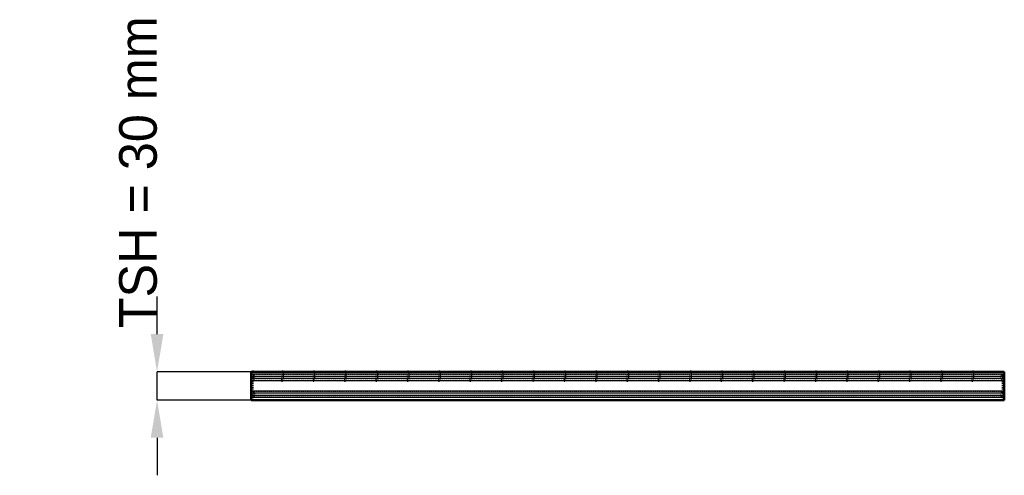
# Model space of a CAD drawing. Header units: millimetres. Extents: x -646 to 400, y -80 to 404.
import ezdxf

# ---------------------------------------------------------------- set-up
doc = ezdxf.new("R2010")
doc.units = ezdxf.units.MM
doc.linetypes.add('Dashed', pattern=[2, 1, -1])
for name, color, linetype, lineweight in [('2d ConnectionPoints', 7, 'Continuous', 50), ('AM_0', 7, 'Continuous', 50), ('AM_4', 3, 'Continuous', 25), ('AM_5', 3, 'Continuous', 25), ('AM_9', 6, 'Dashed', 25)]:
    doc.layers.add(name, color=color, linetype=linetype, lineweight=lineweight)
doc.dimstyles.new('ISO-25', dxfattribs={"dimtxt": 2.5, "dimasz": 2.5, "dimexe": 1.25, "dimexo": 0.625, "dimtad": 1, "dimtxsty": 'Standard', "dimcen": 2.5, "dimadec": 0, "dimazin": 0, "dimtfac": 1, "dimtmove": 0, "dimatfit": 3, "dimfxl": 1, "dimarcsym": 0})

# ---------------------------------------------------------------- blocks, each defined once
blk = doc.blocks.new('1_LPX3230332P35011000800VERTICAL1_0_in_LPPX32303321180010003500_0')
at = {"layer": 'AM_9'}
for p, q in [((398, 27.1), (398, 30)), ((398, 9.1), (398, 20.9)), ((398, 0), (398, 2.9))]:
    blk.add_line(p, q, dxfattribs=at)
for centre, radius, start, end in [((399.4, 24), 3.37, 114.9208, 245.0792), ((399.9, 24), 1.35, 132.3887, 227.6113), ((396.9, 27.2), 3.1, 312.3887, 0), ((396.9, 20.7), 3.1, 360, 47.6113), ((399.4, 6), 3.37, 114.9208, 245.0792), ((399.9, 6), 1.35, 132.3887, 227.6113), ((396.9, 9.3), 3.1, 312.3887, 0), ((396.9, 2.8), 3.1, 360, 47.6113)]:
    blk.add_arc(centre, radius, start, end, dxfattribs=at)
blk = doc.blocks.new('2_z5v6iemdwfznx9sro1ej58sim________0_in_LPPX32303321180010003500_0')
at = {"layer": 'AM_0'}
for p, q in [((-400, 30), (-400, 0)), ((400, 30), (-400, 30)), ((400, 30), (400, 0)), ((400, 0), (-400, 0))]:
    blk.add_line(p, q, dxfattribs=at)
at = {"layer": 'AM_4'}
for p, q in [((400, 27.4), (-400, 27.4)), ((400, 25.1), (-400, 25.1)), ((400, 22.8), (-400, 22.8)), ((400, 20.5), (-400, 20.5)), ((400, 9.5), (-400, 9.5)), ((400, 7.2), (-400, 7.2)), ((400, 4.9), (-400, 4.9)), ((400, 2.6), (-400, 2.6))]:
    blk.add_line(p, q, dxfattribs=at)
at = {"layer": 'AM_9'}
for p, q in [((400, 27.1), (-400, 27.1)), ((400, 20.9), (-400, 20.9)), ((400, 9.1), (-400, 9.1)), ((400, 2.9), (-400, 2.9))]:
    blk.add_line(p, q, dxfattribs=at)
blk = doc.blocks.new('3_p3i4v7sh8fc73a6awzk39gtfd________0_in_LPPX32303321180010003500_0')
at = {"layer": 'AM_9'}
for p, q in [((-367.63, 30), (-367.63, 20)), ((-365.63, 20), (-365.63, 30)), ((-367.63, 20), (-365.63, 20))]:
    blk.add_line(p, q, dxfattribs=at)
blk = doc.blocks.new('4_3fi5rzshriqaw7pi3alh5h2hh________0_in_LPPX32303321180010003500_0')
at = {"layer": 'AM_9'}
for p, q in [((-334.3, 30), (-334.3, 20)), ((-332.3, 20), (-332.3, 30)), ((-334.3, 20), (-332.3, 20))]:
    blk.add_line(p, q, dxfattribs=at)
blk = doc.blocks.new('5_brjudwkqkt50ap7b5ir7oytla________0_in_LPPX32303321180010003500_0')
at = {"layer": 'AM_9'}
for p, q in [((-300.97, 30), (-300.97, 20)), ((-298.97, 20), (-298.97, 30)), ((-300.97, 20), (-298.97, 20))]:
    blk.add_line(p, q, dxfattribs=at)
blk = doc.blocks.new('6_j7ejamsz6rzgd1iasixrfcoff________0_in_LPPX32303321180010003500_0')
at = {"layer": 'AM_9'}
for p, q in [((-267.64, 30), (-267.64, 20)), ((-265.64, 20), (-265.64, 30)), ((-267.64, 20), (-265.64, 20))]:
    blk.add_line(p, q, dxfattribs=at)
blk = doc.blocks.new('7_kif69o9vbhc9kivlhd4cev29i________0_in_LPPX32303321180010003500_0')
at = {"layer": 'AM_9'}
for p, q in [((-234.31, 30), (-234.31, 20)), ((-232.31, 20), (-232.31, 30)), ((-234.31, 20), (-232.31, 20))]:
    blk.add_line(p, q, dxfattribs=at)
blk = doc.blocks.new('8_7ye3catrh8wn0a11nk1r2051d________0_in_LPPX32303321180010003500_0')
at = {"layer": 'AM_9'}
for p, q in [((-200.98, 30), (-200.98, 20)), ((-198.98, 20), (-198.98, 30)), ((-200.98, 20), (-198.98, 20))]:
    blk.add_line(p, q, dxfattribs=at)
blk = doc.blocks.new('9_lxvage3qiombnpav1wlkeqfcs________0_in_LPPX32303321180010003500_0')
at = {"layer": 'AM_9'}
for p, q in [((-167.65, 30), (-167.65, 20)), ((-165.65, 20), (-165.65, 30)), ((-167.65, 20), (-165.65, 20))]:
    blk.add_line(p, q, dxfattribs=at)
blk = doc.blocks.new('10_sqigovsi9brdw5wdxba1ni1hp________0_in_LPPX32303321180010003500_0')
at = {"layer": 'AM_9'}
for p, q in [((-134.32, 30), (-134.32, 20)), ((-132.32, 20), (-132.32, 30)), ((-134.32, 20), (-132.32, 20))]:
    blk.add_line(p, q, dxfattribs=at)
blk = doc.blocks.new('11_5eb4p00tm8ib1l8lrk1zr6d0h________0_in_LPPX32303321180010003500_0')
at = {"layer": 'AM_9'}
for p, q in [((-100.99, 30), (-100.99, 20)), ((-98.99, 20), (-98.99, 30)), ((-100.99, 20), (-98.99, 20))]:
    blk.add_line(p, q, dxfattribs=at)
blk = doc.blocks.new('12_ibc8j25iqb5dfqazg5lishy1j________0_in_LPPX32303321180010003500_0')
at = {"layer": 'AM_9'}
for p, q in [((-67.66, 30), (-67.66, 20)), ((-65.66, 20), (-65.66, 30)), ((-67.66, 20), (-65.66, 20))]:
    blk.add_line(p, q, dxfattribs=at)
blk = doc.blocks.new('13_6ohapihnrq0sjwhqgn0740djh________0_in_LPPX32303321180010003500_0')
at = {"layer": 'AM_9'}
for p, q in [((-34.33, 30), (-34.33, 20)), ((-32.33, 20), (-32.33, 30)), ((-34.33, 20), (-32.33, 20))]:
    blk.add_line(p, q, dxfattribs=at)
blk = doc.blocks.new('14_6ob0y5lyyxqucb4s4jglszkze________0_in_LPPX32303321180010003500_0')
at = {"layer": 'AM_9'}
for p, q in [((-1, 30), (-1, 20)), ((1, 20), (1, 30)), ((-1, 20), (1, 20))]:
    blk.add_line(p, q, dxfattribs=at)
blk = doc.blocks.new('15_e4jl1wlu6ijxkqhlikdx5quie________0_in_LPPX32303321180010003500_0')
at = {"layer": 'AM_9'}
for p, q in [((32.33, 30), (32.33, 20)), ((34.33, 20), (34.33, 30)), ((32.33, 20), (34.33, 20))]:
    blk.add_line(p, q, dxfattribs=at)
blk = doc.blocks.new('16_ircwl3vthqz8zv6qm6494tp6a________0_in_LPPX32303321180010003500_0')
at = {"layer": 'AM_9'}
for p, q in [((65.66, 30), (65.66, 20)), ((67.66, 20), (67.66, 30)), ((65.66, 20), (67.66, 20))]:
    blk.add_line(p, q, dxfattribs=at)
blk = doc.blocks.new('17_o4jrd1vizd615q8p0c9bp8x8k________0_in_LPPX32303321180010003500_0')
at = {"layer": 'AM_9'}
for p, q in [((98.99, 30), (98.99, 20)), ((100.99, 20), (100.99, 30)), ((98.99, 20), (100.99, 20))]:
    blk.add_line(p, q, dxfattribs=at)
blk = doc.blocks.new('18_mtzzmuu0iz5zgntpfpm3l1gqa________0_in_LPPX32303321180010003500_0')
at = {"layer": 'AM_9'}
for p, q in [((132.32, 30), (132.32, 20)), ((134.32, 20), (134.32, 30)), ((132.32, 20), (134.32, 20))]:
    blk.add_line(p, q, dxfattribs=at)
blk = doc.blocks.new('19_vr8hbde1dljk3inr23t73ngrk________0_in_LPPX32303321180010003500_0')
at = {"layer": 'AM_9'}
for p, q in [((165.65, 30), (165.65, 20)), ((167.65, 20), (167.65, 30)), ((165.65, 20), (167.65, 20))]:
    blk.add_line(p, q, dxfattribs=at)
blk = doc.blocks.new('20_s11537bjdelwrsduf8b2o5yam________0_in_LPPX32303321180010003500_0')
at = {"layer": 'AM_9'}
for p, q in [((198.98, 30), (198.98, 20)), ((200.98, 20), (200.98, 30)), ((198.98, 20), (200.98, 20))]:
    blk.add_line(p, q, dxfattribs=at)
blk = doc.blocks.new('21_kubli731rvp9thc3lb92nsg2o________0_in_LPPX32303321180010003500_0')
at = {"layer": 'AM_9'}
for p, q in [((232.31, 30), (232.31, 20)), ((234.31, 20), (234.31, 30)), ((232.31, 20), (234.31, 20))]:
    blk.add_line(p, q, dxfattribs=at)
blk = doc.blocks.new('22_lmbq1yqjrovpwkc4uw65yt97s________0_in_LPPX32303321180010003500_0')
at = {"layer": 'AM_9'}
for p, q in [((265.64, 30), (265.64, 20)), ((267.64, 20), (267.64, 30)), ((265.64, 20), (267.64, 20))]:
    blk.add_line(p, q, dxfattribs=at)
blk = doc.blocks.new('23_8ewlpwk3zpjrk6003l65b8atd________0_in_LPPX32303321180010003500_0')
at = {"layer": 'AM_9'}
for p, q in [((298.97, 30), (298.97, 20)), ((300.97, 20), (300.97, 30)), ((298.97, 20), (300.97, 20))]:
    blk.add_line(p, q, dxfattribs=at)
blk = doc.blocks.new('24_031grpivg90qrq3kbonvsppgg________0_in_LPPX32303321180010003500_0')
at = {"layer": 'AM_9'}
for p, q in [((332.3, 30), (332.3, 20)), ((334.3, 20), (334.3, 30)), ((332.3, 20), (334.3, 20))]:
    blk.add_line(p, q, dxfattribs=at)
blk = doc.blocks.new('25_5taqrq0jayz98p8tr5mqvh7sp________0_in_LPPX32303321180010003500_0')
at = {"layer": 'AM_9'}
for p, q in [((365.63, 30), (365.63, 20)), ((367.63, 20), (367.63, 30)), ((365.63, 20), (367.63, 20))]:
    blk.add_line(p, q, dxfattribs=at)
blk = doc.blocks.new('26_twj7ndy9obxobfaoofasz3dmq________0_in_LPPX32303321180010003500_0')
at = {"layer": 'AM_9'}
for p, q in [((-398, 27.1), (-398, 20.9)), ((398, 27.1), (398, 20.9)), ((-398, 9.1), (-398, 2.9)), ((398, 9.1), (398, 2.9))]:
    blk.add_line(p, q, dxfattribs=at)
blk = doc.blocks.new('27_LPX3230332P35011000800VERTICAL2_0_in_LPPX32303321180010003500_0')
at = {"layer": 'AM_9'}
for p, q in [((-398, 27.1), (-398, 30)), ((-398, 9.1), (-398, 20.9)), ((-398, 0), (-398, 2.9))]:
    blk.add_line(p, q, dxfattribs=at)
for centre, radius, start, end in [((-396.9, 27.2), 3.1, 180, 227.6113), ((-396.9, 20.7), 3.1, 132.3887, 180), ((-399.9, 24), 1.35, 312.3887, 47.6113), ((-399.4, 24), 3.37, 294.9208, 65.0792), ((-396.9, 9.3), 3.1, 180, 227.6113), ((-396.9, 2.8), 3.1, 132.3887, 180), ((-399.9, 6), 1.35, 312.3887, 47.6113), ((-399.4, 6), 3.37, 294.9208, 65.0792)]:
    blk.add_arc(centre, radius, start, end, dxfattribs=at)
blk = doc.blocks.new('*D28')
at = {"layer": 'AM_5', "color": 0, "lineweight": -2}
for p, q in [((-500, 70), (-500, 110)), ((-400, 30), (-500, 30)), ((-500, 0), (-500, 30)), ((-400, 0), (-500, 0)), ((-500, -40), (-500, -80))]:
    blk.add_line(p, q, dxfattribs=at)
at = {"layer": 'AM_5', "color": 0}
for points in [[(-506.7, 70), (-493.3, 70), (-500, 30)], [(-493.3, -40), (-506.7, -40), (-500, 0)]]:
    blk.add_solid(points, dxfattribs=at)
at = {"layer": 'Defpoints', "color": 0}
for p in [(-500, 30), (-400, 30), (-400, 0)]:
    blk.add_point(p, dxfattribs=at)
at = {"layer": 'AM_5', "color": 0, "insert": (-520, 242), "char_height": 40, "attachment_point": 5, "rotation": 90}
blk.add_mtext('TSH = 30 mm', dxfattribs=at)

msp = doc.modelspace()

# ---------------------------------------------------------------- linework, layer by layer
at = {"layer": '2d ConnectionPoints'}
for p in [(-398, 30), (-366.63, 30), (-366.63, 30), (-366.63, 30), (-333.3, 30), (-333.3, 30), (-333.3, 30), (-299.97, 30), (-299.97, 30), (-299.97, 30), (-266.64, 30), (-266.64, 30), (-266.64, 30), (-233.31, 30), (-233.31, 30), (-233.31, 30), (-199.98, 30), (-199.98, 30), (-199.98, 30), (-166.65, 30), (-166.65, 30), (-166.65, 30), (-133.32, 30), (-133.32, 30), (-133.32, 30), (-99.99, 30), (-99.99, 30), (-99.99, 30), (-66.66, 30), (-66.66, 30), (-66.66, 30), (-33.33, 30), (-33.33, 30), (-33.33, 30), (0, 30), (0, 30), (0, 30), (0, 30), (0, 30), (33.33, 30), (33.33, 30), (33.33, 30), (66.66, 30), (66.66, 30), (66.66, 30), (99.99, 30), (99.99, 30), (99.99, 30), (133.32, 30), (133.32, 30), (133.32, 30), (166.65, 30), (166.65, 30), (166.65, 30), (199.98, 30), (199.98, 30), (199.98, 30), (233.31, 30), (233.31, 30), (233.31, 30), (266.64, 30), (266.64, 30), (266.64, 30), (299.97, 30), (299.97, 30), (299.97, 30), (333.3, 30), (333.3, 30), (333.3, 30), (366.63, 30), (366.63, 30), (366.63, 30)]:
    msp.add_point(p, dxfattribs=at)

# ---------------------------------------------------------------- block references
for name in ['2_z5v6iemdwfznx9sro1ej58sim________0_in_LPPX32303321180010003500_0', '27_LPX3230332P35011000800VERTICAL2_0_in_LPPX32303321180010003500_0', '26_twj7ndy9obxobfaoofasz3dmq________0_in_LPPX32303321180010003500_0', '3_p3i4v7sh8fc73a6awzk39gtfd________0_in_LPPX32303321180010003500_0', '4_3fi5rzshriqaw7pi3alh5h2hh________0_in_LPPX32303321180010003500_0', '5_brjudwkqkt50ap7b5ir7oytla________0_in_LPPX32303321180010003500_0', '6_j7ejamsz6rzgd1iasixrfcoff________0_in_LPPX32303321180010003500_0', '7_kif69o9vbhc9kivlhd4cev29i________0_in_LPPX32303321180010003500_0', '8_7ye3catrh8wn0a11nk1r2051d________0_in_LPPX32303321180010003500_0', '9_lxvage3qiombnpav1wlkeqfcs________0_in_LPPX32303321180010003500_0', '10_sqigovsi9brdw5wdxba1ni1hp________0_in_LPPX32303321180010003500_0', '11_5eb4p00tm8ib1l8lrk1zr6d0h________0_in_LPPX32303321180010003500_0', '12_ibc8j25iqb5dfqazg5lishy1j________0_in_LPPX32303321180010003500_0', '13_6ohapihnrq0sjwhqgn0740djh________0_in_LPPX32303321180010003500_0', '14_6ob0y5lyyxqucb4s4jglszkze________0_in_LPPX32303321180010003500_0', '15_e4jl1wlu6ijxkqhlikdx5quie________0_in_LPPX32303321180010003500_0', '16_ircwl3vthqz8zv6qm6494tp6a________0_in_LPPX32303321180010003500_0', '17_o4jrd1vizd615q8p0c9bp8x8k________0_in_LPPX32303321180010003500_0', '18_mtzzmuu0iz5zgntpfpm3l1gqa________0_in_LPPX32303321180010003500_0', '19_vr8hbde1dljk3inr23t73ngrk________0_in_LPPX32303321180010003500_0', '20_s11537bjdelwrsduf8b2o5yam________0_in_LPPX32303321180010003500_0', '21_kubli731rvp9thc3lb92nsg2o________0_in_LPPX32303321180010003500_0', '22_lmbq1yqjrovpwkc4uw65yt97s________0_in_LPPX32303321180010003500_0', '23_8ewlpwk3zpjrk6003l65b8atd________0_in_LPPX32303321180010003500_0', '24_031grpivg90qrq3kbonvsppgg________0_in_LPPX32303321180010003500_0', '25_5taqrq0jayz98p8tr5mqvh7sp________0_in_LPPX32303321180010003500_0', '1_LPX3230332P35011000800VERTICAL1_0_in_LPPX32303321180010003500_0']:
    msp.add_blockref(name, (0, 0))

# ---------------------------------------------------------------- dimensions: what is measured, and where the dimension line sits
at = {"layer": 'AM_5'}
dim = msp.add_linear_dim(base=(-500, 30), p1=(-400, 0), p2=(-400, 30), angle=90, text='TSH = 30 mm', dimstyle='ISO-25', override={"dimtxt": 40, "dimasz": 40, "dimexe": 0, "dimexo": 0, "dimgap": 12}, dxfattribs=at)
dim.commit()
dim.dimension.update_dxf_attribs({"geometry": '*D28', "text_midpoint": (-520, 242), "dimtype": 160, "text_rotation": 90})

doc.saveas('drawing.dxf')
